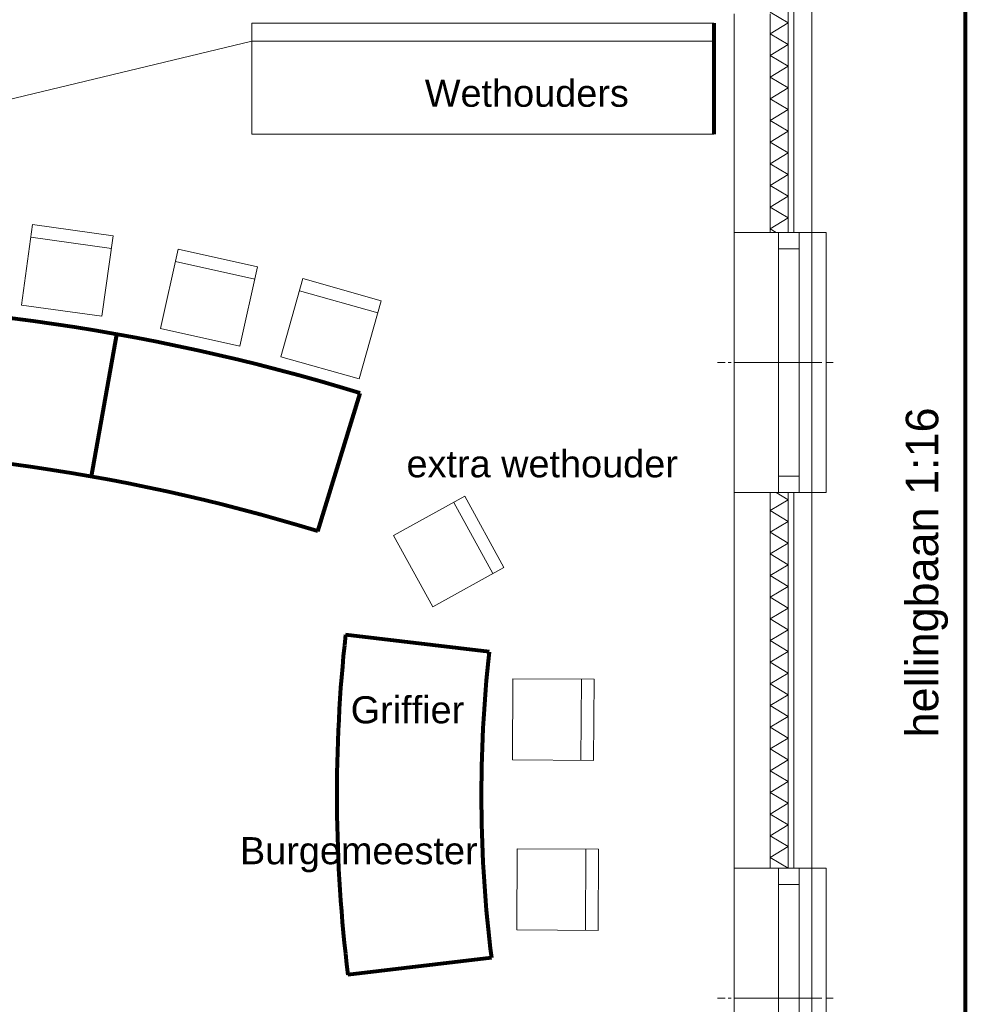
# Model space of a CAD drawing. Header units: millimetres. Extents: x -34570 to 24172, y 36800 to 73669.
# Tile 29 of 91: x 9661 to 14897, y 43591 to 49043. Entities that reach past the tile are written whole.
import ezdxf

# ---------------------------------------------------------------- set-up
doc = ezdxf.new("R2010")
doc.units = ezdxf.units.MM
doc.header["$PDMODE"] = 65
for name, color, linetype, lineweight in [('Algemeen', 253, 'Continuous', 9), ('Algemeen01', 253, 'Continuous', 80), ('camera', 3, 'Continuous', 9), ('Standard', 253, 'Continuous', 9), ('XR$4$Algemeen', 253, 'Continuous', 9), ('XR$4$Algemeen01', 253, 'Continuous', 80), ('XR$4$STANDARD', 253, 'Continuous', 9)]:
    doc.layers.add(name, color=color, linetype=linetype, lineweight=lineweight)
doc.styles.add('ARIAL', font='arial.ttf')
doc.dimstyles.get("Standard").update_dxf_attribs({"dimtxt": 180, "dimasz": 0.18, "dimexe": 0.18, "dimexo": 0.0625, "dimgap": 0.09, "dimtad": 0, "dimtih": 1, "dimtoh": 1, "dimdec": 4, "dimzin": 0, "dimdsep": 46, "dimtxsty": 'Standard', "dimcen": 0.09, "dimadec": 0, "dimazin": 0, "dimtfac": 1, "dimtdec": 4, "dimtofl": 0, "dimtmove": 0, "dimatfit": 3, "dimfxl": 1, "dimtolj": 1, "dimtzin": 0, "dimarcsym": 0})

# ---------------------------------------------------------------- blocks, each defined once
blk = doc.blocks.new('*D8')
at = {"layer": 'camera', "color": 0, "lineweight": -2}
for start, end in [(358.2049, 13.5201), (336.6513, 351.9518)]:
    blk.add_arc((551.2, 46423.1), 1657.9, start, end, dxfattribs=at)
at = {"layer": 'camera', "color": 0}
for points in [[(2163.2, 46810.7), (2163.2, 46810.7), (2163.2, 46810.9)], [(2073.3, 45766), (2073.4, 45766), (2073.3, 45765.9)]]:
    blk.add_solid(points, dxfattribs=at)
at = {"layer": 'Defpoints', "color": 0}
for p in [(10945.7, 48923.6), (551.2, 46423.1), (551.2, 46423.1), (2178.3, 46105), (11273.4, 41793.2)]:
    blk.add_point(p, dxfattribs=at)
at = {"layer": 'camera', "color": 0, "insert": (2203, 46281.1), "char_height": 180, "attachment_point": 5}
blk.add_mtext('\\A1;37%%d', dxfattribs=at)
blk = doc.blocks.new('*D13')
at = {"layer": 'camera', "color": 0, "lineweight": -2}
for p, q in [((551.2, 37901.5), (551.2, 37900.3)), ((731.2, 37900.5), (6042.9, 37900.5)), ((12464.8, 37900.5), (7153.1, 37900.5)), ((12644.8, 37901.5), (12644.8, 37900.3))]:
    blk.add_line(p, q, dxfattribs=at)
at = {"layer": 'camera', "color": 0}
for points in [[(731.2, 37930.5), (731.2, 37870.5), (551.2, 37900.5)], [(12464.8, 37870.5), (12464.8, 37930.5), (12644.8, 37900.5)]]:
    blk.add_solid(points, dxfattribs=at)
at = {"layer": 'Defpoints', "color": 0}
for p in [(551.2, 46423.1), (12644.8, 46423.1), (12644.8, 37900.5)]:
    blk.add_point(p, dxfattribs=at)
at = {"layer": 'camera', "color": 0, "insert": (6598, 37900.5), "char_height": 180, "attachment_point": 5}
blk.add_mtext('\\A1;12094mm', dxfattribs=at)

msp = doc.modelspace()

# ---------------------------------------------------------------- linework, layer by layer
at = {"layer": 'Algemeen01'}
msp.add_line((14896.53885, 49604.81741), (14896.53885, 41237.81777), dxfattribs=at)
at = {"layer": 'camera'}
msp.add_line((551.24352, 46423.09978), (10945.68412, 48923.63365), dxfattribs=at)
at = {"layer": 'Standard'}
for p, q in [((13946.53885, 49404.81741), (13946.53885, 47864.81741)), ((14046.53885, 47864.81741), (14046.53885, 49404.81741)), ((13946.53885, 47864.81741), (13946.53885, 49374.81741)), ((13916.53885, 47864.81741), (13916.53885, 49274.81741)), ((13916.53885, 49274.81741), (13916.53885, 47864.81741)), ((13616.53885, 49074.81741), (13616.53885, 47864.81741)), ((13916.53885, 49024.81741), (13816.53885, 49084.81741)), ((13816.53885, 49074.81741), (13816.53885, 47864.81741)), ((13816.53885, 47864.81741), (13816.53885, 49074.81741)), ((13816.53885, 48964.81741), (13916.53885, 49024.81741)), ((13916.53885, 48904.81741), (13816.53885, 48964.81741)), ((13816.53885, 48844.81741), (13916.53885, 48904.81741)), ((13916.53885, 48784.81741), (13816.53885, 48844.81741)), ((13816.53885, 48724.81741), (13916.53885, 48784.81741)), ((13916.53885, 48664.81741), (13816.53885, 48724.81741)), ((13816.53885, 48604.81741), (13916.53885, 48664.81741)), ((13916.53885, 48544.81741), (13816.53885, 48604.81741)), ((13816.53885, 48484.81741), (13916.53885, 48544.81741)), ((13916.53885, 48424.81741), (13816.53885, 48484.81741)), ((13816.53885, 48364.81741), (13916.53885, 48424.81741)), ((13916.53885, 48304.81741), (13816.53885, 48364.81741)), ((13816.53885, 48244.81741), (13916.53885, 48304.81741)), ((13916.53885, 48184.81741), (13816.53885, 48244.81741)), ((13816.53885, 48124.81741), (13916.53885, 48184.81741)), ((13916.53885, 48064.81741), (13816.53885, 48124.81741)), ((13816.53885, 48004.81741), (13916.53885, 48064.81741)), ((13916.53885, 47944.81741), (13816.53885, 48004.81741)), ((13816.53885, 47884.81741), (13916.53885, 47944.81741)), ((13616.53885, 47864.81741), (13616.53885, 46424.81741)), ((13816.53885, 47864.81741), (13616.53885, 47864.81741)), ((13849.87218, 47864.81741), (13816.53885, 47884.81741)), ((13862.53885, 47864.81741), (13816.53885, 47864.81741)), ((13862.53885, 47774.81741), (13862.53885, 47864.81741)), ((13862.53885, 47864.81741), (13976.53885, 47864.81741)), ((13862.53885, 46424.81741), (13862.53885, 47864.81741)), ((13916.53885, 47864.81741), (13862.53885, 47864.81741)), ((13916.53885, 47864.81741), (13862.53885, 47864.81741)), ((13862.53885, 47864.81741), (13862.53885, 46424.81741)), ((13946.53885, 47864.81741), (13916.53885, 47864.81741)), ((13946.53885, 47864.81741), (13916.53885, 47864.81741)), ((13976.53885, 47864.81741), (13946.53885, 47864.81741)), ((13976.53885, 47864.81741), (13946.53885, 47864.81741)), ((13976.53885, 47864.81741), (13976.53885, 47774.81741)), ((13976.53885, 46424.81741), (13976.53885, 47864.81741)), ((14126.53885, 47864.81741), (13976.53885, 47864.81741)), ((14046.53885, 47864.81741), (13976.53885, 47864.81741)), ((13976.53885, 46424.81741), (13976.53885, 47864.81741)), ((14046.53885, 46424.81741), (14046.53885, 47864.81741)), ((14126.53885, 46424.81741), (14126.53885, 47864.81741)), ((13976.53885, 47774.81741), (13862.53885, 47774.81741)), ((13566.74718, 47144.81741), (13524.91385, 47144.81741)), ((13524.91385, 47144.81741), (13566.74718, 47144.81741)), ((13583.28885, 47144.81741), (13599.53885, 47144.81741)), ((13599.53885, 47144.81741), (13583.28885, 47144.81741)), ((13658.58051, 47144.81741), (13616.74718, 47144.81741)), ((13616.74718, 47144.81741), (13658.58051, 47144.81741)), ((13666.74718, 47144.81741), (13624.91385, 47144.81741)), ((13624.91385, 47144.81741), (13666.74718, 47144.81741)), ((13696.74718, 47144.81741), (13654.91385, 47144.81741)), ((13654.91385, 47144.81741), (13696.74718, 47144.81741)), ((13674.08051, 47144.81741), (13690.33051, 47144.81741)), ((13690.33051, 47144.81741), (13674.08051, 47144.81741)), ((13683.28885, 47144.81741), (13699.53885, 47144.81741)), ((13699.53885, 47144.81741), (13683.28885, 47144.81741)), ((13726.74718, 47144.81741), (13684.91385, 47144.81741)), ((13684.91385, 47144.81741), (13726.74718, 47144.81741)), ((13749.03885, 47144.81741), (13707.20551, 47144.81741)), ((13707.20551, 47144.81741), (13749.03885, 47144.81741)), ((13713.28885, 47144.81741), (13729.53885, 47144.81741)), ((13729.53885, 47144.81741), (13713.28885, 47144.81741)), ((13758.58051, 47144.81741), (13716.74718, 47144.81741)), ((13716.74718, 47144.81741), (13758.58051, 47144.81741)), ((13743.28885, 47144.81741), (13759.53885, 47144.81741)), ((13759.53885, 47144.81741), (13743.28885, 47144.81741)), ((13788.58051, 47144.81741), (13746.74718, 47144.81741)), ((13746.74718, 47144.81741), (13788.58051, 47144.81741)), ((13796.74718, 47144.81741), (13754.91385, 47144.81741)), ((13754.91385, 47144.81741), (13796.74718, 47144.81741)), ((13765.58051, 47144.81741), (13781.83051, 47144.81741)), ((13781.83051, 47144.81741), (13765.58051, 47144.81741)), ((13774.08051, 47144.81741), (13790.33051, 47144.81741)), ((13790.33051, 47144.81741), (13774.08051, 47144.81741)), ((13818.58051, 47144.81741), (13776.74718, 47144.81741)), ((13776.74718, 47144.81741), (13818.58051, 47144.81741)), ((13840.87218, 47144.81741), (13799.03885, 47144.81741)), ((13799.03885, 47144.81741), (13840.87218, 47144.81741)), ((13804.08051, 47144.81741), (13820.33051, 47144.81741)), ((13820.33051, 47144.81741), (13804.08051, 47144.81741)), ((13849.03885, 47144.81741), (13807.20551, 47144.81741)), ((13807.20551, 47144.81741), (13849.03885, 47144.81741)), ((13813.28885, 47144.81741), (13829.53885, 47144.81741)), ((13829.53885, 47144.81741), (13813.28885, 47144.81741)), ((13834.08051, 47144.81741), (13850.33051, 47144.81741)), ((13850.33051, 47144.81741), (13834.08051, 47144.81741)), ((13879.03885, 47144.81741), (13837.20551, 47144.81741)), ((13837.20551, 47144.81741), (13879.03885, 47144.81741)), ((13888.58051, 47144.81741), (13846.74718, 47144.81741)), ((13846.74718, 47144.81741), (13888.58051, 47144.81741)), ((13856.37218, 47144.81741), (13872.62218, 47144.81741)), ((13872.62218, 47144.81741), (13856.37218, 47144.81741)), ((13865.58051, 47144.81741), (13881.83051, 47144.81741)), ((13881.83051, 47144.81741), (13865.58051, 47144.81741)), ((13909.03885, 47144.81741), (13867.20551, 47144.81741)), ((13867.20551, 47144.81741), (13909.03885, 47144.81741)), ((13935.37218, 47144.81741), (13893.53885, 47144.81741)), ((13893.53885, 47144.81741), (13935.37218, 47144.81741)), ((13895.58051, 47144.81741), (13911.83051, 47144.81741)), ((13911.83051, 47144.81741), (13895.58051, 47144.81741)), ((13940.87218, 47144.81741), (13899.03885, 47144.81741)), ((13899.03885, 47144.81741), (13940.87218, 47144.81741)), ((13904.08051, 47144.81741), (13920.33051, 47144.81741)), ((13920.33051, 47144.81741), (13904.08051, 47144.81741)), ((13925.58051, 47144.81741), (13941.83051, 47144.81741)), ((13941.83051, 47144.81741), (13925.58051, 47144.81741)), ((13970.87218, 47144.81741), (13929.03885, 47144.81741)), ((13929.03885, 47144.81741), (13970.87218, 47144.81741)), ((13979.03885, 47144.81741), (13937.20551, 47144.81741)), ((13937.20551, 47144.81741), (13979.03885, 47144.81741)), ((13956.37218, 47144.81741), (13972.62218, 47144.81741)), ((13972.62218, 47144.81741), (13956.37218, 47144.81741)), ((14000.87218, 47144.81741), (13959.03885, 47144.81741)), ((13959.03885, 47144.81741), (14000.87218, 47144.81741)), ((13986.37218, 47144.81741), (14002.62218, 47144.81741)), ((14002.62218, 47144.81741), (13986.37218, 47144.81741)), ((14035.37218, 47144.81741), (13993.53885, 47144.81741)), ((13993.53885, 47144.81741), (14035.37218, 47144.81741)), ((13995.58051, 47144.81741), (14011.83051, 47144.81741)), ((14011.83051, 47144.81741), (13995.58051, 47144.81741)), ((14016.37218, 47144.81741), (14032.62218, 47144.81741)), ((14032.62218, 47144.81741), (14016.37218, 47144.81741)), ((14065.37218, 47144.81741), (14023.53885, 47144.81741)), ((14023.53885, 47144.81741), (14065.37218, 47144.81741)), ((14070.87218, 47144.81741), (14029.03885, 47144.81741)), ((14029.03885, 47144.81741), (14070.87218, 47144.81741)), ((14095.37218, 47144.81741), (14053.53885, 47144.81741)), ((14053.53885, 47144.81741), (14095.37218, 47144.81741)), ((14086.37218, 47144.81741), (14102.62218, 47144.81741)), ((14102.62218, 47144.81741), (14086.37218, 47144.81741)), ((14165.37218, 47144.81741), (14123.53885, 47144.81741)), ((14123.53885, 47144.81741), (14165.37218, 47144.81741)), ((13976.53885, 46514.81741), (13862.53885, 46514.81741)), ((13862.53885, 46514.81741), (13862.53885, 46424.81741)), ((13976.53885, 46424.81741), (13976.53885, 46514.81741)), ((13616.53885, 46424.81741), (13616.53885, 44344.81741)), ((13616.53885, 46424.81741), (13816.53885, 46424.81741)), ((13816.53885, 46424.81741), (13862.53885, 46424.81741)), ((13816.53885, 46424.81741), (13816.53885, 44344.81741)), ((13816.53885, 44344.81741), (13816.53885, 46424.81741)), ((13916.53885, 46384.81741), (13849.87218, 46424.81741)), ((13862.53885, 46424.81741), (13976.53885, 46424.81741)), ((13862.53885, 46424.81741), (13916.53885, 46424.81741)), ((13862.53885, 46424.81741), (13916.53885, 46424.81741)), ((13916.53885, 46424.81741), (13946.53885, 46424.81741)), ((13916.53885, 44344.81741), (13916.53885, 46424.81741)), ((13916.53885, 46424.81741), (13916.53885, 44344.81741)), ((13916.53885, 46424.81741), (13946.53885, 46424.81741)), ((13946.53885, 46424.81741), (13976.53885, 46424.81741)), ((13946.53885, 46424.81741), (13976.53885, 46424.81741)), ((13946.53885, 46424.81741), (13946.53885, 44344.81741)), ((13946.53885, 44344.81741), (13946.53885, 46424.81741)), ((13976.53885, 46424.81741), (14126.53885, 46424.81741)), ((13976.53885, 46424.81741), (14046.53885, 46424.81741)), ((14046.53885, 44344.81741), (14046.53885, 46424.81741)), ((13816.53885, 46324.81741), (13916.53885, 46384.81741)), ((13916.53885, 46264.81741), (13816.53885, 46324.81741)), ((13816.53885, 46204.81741), (13916.53885, 46264.81741)), ((13916.53885, 46144.81741), (13816.53885, 46204.81741)), ((13816.53885, 46084.81741), (13916.53885, 46144.81741)), ((13916.53885, 46024.81741), (13816.53885, 46084.81741)), ((13816.53885, 45964.81741), (13916.53885, 46024.81741)), ((13916.53885, 45904.81741), (13816.53885, 45964.81741)), ((13816.53885, 45844.81741), (13916.53885, 45904.81741)), ((13916.53885, 45784.81741), (13816.53885, 45844.81741)), ((13816.53885, 45724.81741), (13916.53885, 45784.81741)), ((13916.53885, 45664.81741), (13816.53885, 45724.81741)), ((13816.53885, 45604.81741), (13916.53885, 45664.81741)), ((13916.53885, 45544.81741), (13816.53885, 45604.81741)), ((13816.53885, 45484.81741), (13916.53885, 45544.81741)), ((13916.53885, 45424.81741), (13816.53885, 45484.81741)), ((13816.53885, 45364.81741), (13916.53885, 45424.81741)), ((13916.53885, 45304.81741), (13816.53885, 45364.81741)), ((13816.53885, 45244.81741), (13916.53885, 45304.81741)), ((13916.53885, 45184.81741), (13816.53885, 45244.81741)), ((13816.53885, 45124.81741), (13916.53885, 45184.81741)), ((13916.53885, 45064.81741), (13816.53885, 45124.81741)), ((13816.53885, 45004.81741), (13916.53885, 45064.81741)), ((13916.53885, 44944.81741), (13816.53885, 45004.81741)), ((13816.53885, 44884.81741), (13916.53885, 44944.81741)), ((13916.53885, 44824.81741), (13816.53885, 44884.81741)), ((13816.53885, 44764.81741), (13916.53885, 44824.81741)), ((13916.53885, 44704.81741), (13816.53885, 44764.81741)), ((13816.53885, 44644.81741), (13916.53885, 44704.81741)), ((13916.53885, 44584.81741), (13816.53885, 44644.81741)), ((13816.53885, 44524.81741), (13916.53885, 44584.81741)), ((13916.53885, 44464.81741), (13816.53885, 44524.81741)), ((13816.53885, 44404.81741), (13916.53885, 44464.81741)), ((13916.53885, 44344.81741), (13816.53885, 44404.81741)), ((13616.53885, 44344.81741), (13616.53885, 42904.81741)), ((13816.53885, 44344.81741), (13616.53885, 44344.81741)), ((13862.53885, 44344.81741), (13816.53885, 44344.81741)), ((13862.53885, 44254.81741), (13862.53885, 44344.81741)), ((13862.53885, 44344.81741), (13976.53885, 44344.81741)), ((13862.53885, 42904.81741), (13862.53885, 44344.81741)), ((13916.53885, 44344.81741), (13862.53885, 44344.81741)), ((13916.53885, 44344.81741), (13862.53885, 44344.81741)), ((13862.53885, 44344.81741), (13862.53885, 42904.81741)), ((13946.53885, 44344.81741), (13916.53885, 44344.81741)), ((13946.53885, 44344.81741), (13916.53885, 44344.81741)), ((13976.53885, 44344.81741), (13946.53885, 44344.81741)), ((13976.53885, 44344.81741), (13946.53885, 44344.81741)), ((13976.53885, 44344.81741), (13976.53885, 44254.81741)), ((13976.53885, 42904.81741), (13976.53885, 44344.81741)), ((14126.53885, 44344.81741), (13976.53885, 44344.81741)), ((14046.53885, 44344.81741), (13976.53885, 44344.81741)), ((13976.53885, 42904.81741), (13976.53885, 44344.81741)), ((14046.53885, 42904.81741), (14046.53885, 44344.81741)), ((14126.53885, 42904.81741), (14126.53885, 44344.81741)), ((13976.53885, 44254.81741), (13862.53885, 44254.81741)), ((13566.74718, 43624.81741), (13524.91385, 43624.81741)), ((13524.91385, 43624.81741), (13566.74718, 43624.81741)), ((13583.28885, 43624.81741), (13599.53885, 43624.81741)), ((13599.53885, 43624.81741), (13583.28885, 43624.81741)), ((13658.58051, 43624.81741), (13616.74718, 43624.81741)), ((13616.74718, 43624.81741), (13658.58051, 43624.81741)), ((13666.74718, 43624.81741), (13624.91385, 43624.81741)), ((13624.91385, 43624.81741), (13666.74718, 43624.81741)), ((13696.74718, 43624.81741), (13654.91385, 43624.81741)), ((13654.91385, 43624.81741), (13696.74718, 43624.81741)), ((13674.08051, 43624.81741), (13690.33051, 43624.81741)), ((13690.33051, 43624.81741), (13674.08051, 43624.81741)), ((13683.28885, 43624.81741), (13699.53885, 43624.81741)), ((13699.53885, 43624.81741), (13683.28885, 43624.81741)), ((13726.74718, 43624.81741), (13684.91385, 43624.81741)), ((13684.91385, 43624.81741), (13726.74718, 43624.81741)), ((13749.03885, 43624.81741), (13707.20551, 43624.81741)), ((13707.20551, 43624.81741), (13749.03885, 43624.81741)), ((13713.28885, 43624.81741), (13729.53885, 43624.81741)), ((13729.53885, 43624.81741), (13713.28885, 43624.81741)), ((13758.58051, 43624.81741), (13716.74718, 43624.81741)), ((13716.74718, 43624.81741), (13758.58051, 43624.81741)), ((13743.28885, 43624.81741), (13759.53885, 43624.81741)), ((13759.53885, 43624.81741), (13743.28885, 43624.81741)), ((13788.58051, 43624.81741), (13746.74718, 43624.81741)), ((13746.74718, 43624.81741), (13788.58051, 43624.81741)), ((13796.74718, 43624.81741), (13754.91385, 43624.81741)), ((13754.91385, 43624.81741), (13796.74718, 43624.81741)), ((13765.58051, 43624.81741), (13781.83051, 43624.81741)), ((13781.83051, 43624.81741), (13765.58051, 43624.81741)), ((13774.08051, 43624.81741), (13790.33051, 43624.81741)), ((13790.33051, 43624.81741), (13774.08051, 43624.81741)), ((13818.58051, 43624.81741), (13776.74718, 43624.81741)), ((13776.74718, 43624.81741), (13818.58051, 43624.81741)), ((13840.87218, 43624.81741), (13799.03885, 43624.81741)), ((13799.03885, 43624.81741), (13840.87218, 43624.81741)), ((13804.08051, 43624.81741), (13820.33051, 43624.81741)), ((13820.33051, 43624.81741), (13804.08051, 43624.81741)), ((13849.03885, 43624.81741), (13807.20551, 43624.81741)), ((13807.20551, 43624.81741), (13849.03885, 43624.81741)), ((13813.28885, 43624.81741), (13829.53885, 43624.81741)), ((13829.53885, 43624.81741), (13813.28885, 43624.81741)), ((13834.08051, 43624.81741), (13850.33051, 43624.81741)), ((13850.33051, 43624.81741), (13834.08051, 43624.81741)), ((13879.03885, 43624.81741), (13837.20551, 43624.81741)), ((13837.20551, 43624.81741), (13879.03885, 43624.81741)), ((13888.58051, 43624.81741), (13846.74718, 43624.81741)), ((13846.74718, 43624.81741), (13888.58051, 43624.81741)), ((13856.37218, 43624.81741), (13872.62218, 43624.81741)), ((13872.62218, 43624.81741), (13856.37218, 43624.81741)), ((13865.58051, 43624.81741), (13881.83051, 43624.81741)), ((13881.83051, 43624.81741), (13865.58051, 43624.81741)), ((13909.03885, 43624.81741), (13867.20551, 43624.81741)), ((13867.20551, 43624.81741), (13909.03885, 43624.81741)), ((13935.37218, 43624.81741), (13893.53885, 43624.81741)), ((13893.53885, 43624.81741), (13935.37218, 43624.81741)), ((13895.58051, 43624.81741), (13911.83051, 43624.81741)), ((13911.83051, 43624.81741), (13895.58051, 43624.81741)), ((13940.87218, 43624.81741), (13899.03885, 43624.81741)), ((13899.03885, 43624.81741), (13940.87218, 43624.81741)), ((13904.08051, 43624.81741), (13920.33051, 43624.81741)), ((13920.33051, 43624.81741), (13904.08051, 43624.81741)), ((13925.58051, 43624.81741), (13941.83051, 43624.81741)), ((13941.83051, 43624.81741), (13925.58051, 43624.81741)), ((13970.87218, 43624.81741), (13929.03885, 43624.81741)), ((13929.03885, 43624.81741), (13970.87218, 43624.81741)), ((13979.03885, 43624.81741), (13937.20551, 43624.81741)), ((13937.20551, 43624.81741), (13979.03885, 43624.81741)), ((13956.37218, 43624.81741), (13972.62218, 43624.81741)), ((13972.62218, 43624.81741), (13956.37218, 43624.81741)), ((14000.87218, 43624.81741), (13959.03885, 43624.81741)), ((13959.03885, 43624.81741), (14000.87218, 43624.81741)), ((13986.37218, 43624.81741), (14002.62218, 43624.81741)), ((14002.62218, 43624.81741), (13986.37218, 43624.81741)), ((14035.37218, 43624.81741), (13993.53885, 43624.81741)), ((13993.53885, 43624.81741), (14035.37218, 43624.81741)), ((13995.58051, 43624.81741), (14011.83051, 43624.81741)), ((14011.83051, 43624.81741), (13995.58051, 43624.81741)), ((14016.37218, 43624.81741), (14032.62218, 43624.81741)), ((14032.62218, 43624.81741), (14016.37218, 43624.81741)), ((14065.37218, 43624.81741), (14023.53885, 43624.81741)), ((14023.53885, 43624.81741), (14065.37218, 43624.81741)), ((14070.87218, 43624.81741), (14029.03885, 43624.81741)), ((14029.03885, 43624.81741), (14070.87218, 43624.81741)), ((14095.37218, 43624.81741), (14053.53885, 43624.81741)), ((14053.53885, 43624.81741), (14095.37218, 43624.81741)), ((14086.37218, 43624.81741), (14102.62218, 43624.81741)), ((14102.62218, 43624.81741), (14086.37218, 43624.81741)), ((14165.37218, 43624.81741), (14123.53885, 43624.81741)), ((14123.53885, 43624.81741), (14165.37218, 43624.81741))]:
    msp.add_line(p, q, dxfattribs=at)
at = {"layer": 'XR$4$Algemeen01'}
for p, q in [((13504.50614, 49023.63365), (13504.50614, 48408.05803)), ((13504.50614, 49023.63365), (13504.50614, 48408.05803)), ((10057.99117, 46512.8133), (10198.0336, 47300.46051)), ((10057.99117, 46512.8133), (10198.0336, 47300.46051)), ((11310.97113, 46210.10809), (11545.95976, 46974.81741)), ((11310.97113, 46210.10809), (11545.95976, 46974.81741)), ((12259.33217, 45543.13427), (11464.74131, 45636.20172)), ((12259.33217, 45543.13427), (11464.74131, 45636.20172)), ((12272.58249, 43848.05251), (11477.99279, 43754.98519)), ((12272.58249, 43848.05251), (11477.99279, 43754.98519))]:
    msp.add_line(p, q, dxfattribs=at)
for centre, radius, start, end in [((8209.88791, 36118.44001), 11357.38991, 72.918254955, 110.257522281), ((8209.88791, 36118.44001), 11357.38991, 72.918254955, 110.257522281), ((8209.88791, 36118.44001), 10557.38991, 72.918254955, 110.257522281), ((8209.88791, 36118.44001), 10557.38991, 72.918254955, 110.257522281), ((19508.57928, 44752.20839), 8092.26627, 173.728534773, 187.078646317), ((19508.57928, 44752.20839), 8092.26627, 173.728534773, 187.078646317), ((19508.57928, 44752.20839), 7292.26627, 173.773398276, 187.122336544), ((19508.57928, 44752.20839), 7292.26627, 173.773398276, 187.122336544)]:
    msp.add_arc(centre, radius, start, end, dxfattribs=at)
at = {"layer": 'XR$4$STANDARD'}
for p, q in [((10945.68412, 49023.63365), (10945.68412, 48408.05803)), ((13504.50614, 49023.63365), (10945.68412, 49023.63365)), ((10945.68412, 49023.63365), (10945.68412, 48408.05803)), ((13504.50614, 49023.63365), (10945.68412, 49023.63365)), ((13504.50614, 48923.63365), (10945.68412, 48923.63365)), ((13504.50614, 48923.63365), (10945.68412, 48923.63365)), ((10945.68412, 48408.05803), (13504.50614, 48408.05803)), ((10945.68412, 48408.05803), (13504.50614, 48408.05803)), ((9732.31462, 47908.39706), (9669.94545, 47462.74014)), ((9732.31462, 47908.39706), (9669.94545, 47462.74014)), ((10177.97154, 47846.02789), (9732.31462, 47908.39706)), ((10177.97154, 47846.02789), (9732.31462, 47908.39706)), ((10168.26967, 47776.70348), (9722.61275, 47839.07265)), ((10168.26967, 47776.70348), (9722.61275, 47839.07265)), ((10115.60237, 47400.37097), (10177.97154, 47846.02789)), ((10115.60237, 47400.37097), (10177.97154, 47846.02789)), ((10538.09163, 47772.31149), (10440.38167, 47333.0476)), ((10538.09163, 47772.31149), (10440.38167, 47333.0476)), ((10977.35552, 47674.60153), (10538.09163, 47772.31149)), ((10977.35552, 47674.60153), (10538.09163, 47772.31149)), ((10962.15619, 47606.27159), (10522.89231, 47703.98155)), ((10962.15619, 47606.27159), (10522.89231, 47703.98155)), ((10879.64556, 47235.33764), (10977.35552, 47674.60153)), ((10879.64556, 47235.33764), (10977.35552, 47674.60153)), ((11228.83976, 47608.97874), (11106.83047, 47175.83473)), ((11228.83976, 47608.97874), (11106.83047, 47175.83473)), ((11661.98377, 47486.96944), (11228.83976, 47608.97874)), ((11661.98377, 47486.96944), (11228.83976, 47608.97874)), ((11643.00455, 47419.59148), (11209.86054, 47541.60078)), ((11643.00455, 47419.59148), (11209.86054, 47541.60078)), ((11539.97447, 47053.82543), (11661.98377, 47486.96944)), ((11539.97447, 47053.82543), (11661.98377, 47486.96944)), ((9669.94545, 47462.74014), (10115.60237, 47400.37097)), ((9669.94545, 47462.74014), (10115.60237, 47400.37097)), ((10440.38167, 47333.0476), (10879.64556, 47235.33764)), ((10440.38167, 47333.0476), (10879.64556, 47235.33764)), ((11106.83047, 47175.83473), (11539.97447, 47053.82543)), ((11106.83047, 47175.83473), (11539.97447, 47053.82543)), ((12124.93525, 46403.67873), (11730.86242, 46186.40792)), ((12124.93525, 46403.67873), (11730.86242, 46186.40792)), ((12342.20606, 46009.6059), (12124.93525, 46403.67873)), ((12342.20606, 46009.6059), (12124.93525, 46403.67873)), ((12280.90584, 45975.80821), (12063.63503, 46369.88104)), ((12280.90584, 45975.80821), (12063.63503, 46369.88104)), ((11730.86242, 46186.40792), (11948.13323, 45792.33509)), ((11730.86242, 46186.40792), (11948.13323, 45792.33509)), ((11948.13323, 45792.33509), (12342.20606, 46009.6059)), ((11948.13323, 45792.33509), (12342.20606, 46009.6059)), ((12388.59818, 44944.01049), (12391.02761, 45394.00394)), ((12388.59818, 44944.01049), (12391.02761, 45394.00394)), ((12391.02761, 45394.00394), (12841.02105, 45391.57451)), ((12391.02761, 45394.00394), (12841.02105, 45391.57451)), ((12771.02207, 45391.95242), (12768.59264, 44941.95897)), ((12771.02207, 45391.95242), (12768.59264, 44941.95897)), ((12841.02105, 45391.57451), (12838.59162, 44941.58106)), ((12841.02105, 45391.57451), (12838.59162, 44941.58106)), ((12838.59162, 44941.58106), (12388.59818, 44944.01049)), ((12838.59162, 44941.58106), (12388.59818, 44944.01049)), ((12413.04756, 44002.70928), (12415.47699, 44452.70272)), ((12413.04756, 44002.70928), (12415.47699, 44452.70272)), ((12415.47699, 44452.70272), (12865.47043, 44450.27329)), ((12415.47699, 44452.70272), (12865.47043, 44450.27329)), ((12795.47145, 44450.65121), (12793.04202, 44000.65776)), ((12795.47145, 44450.65121), (12793.04202, 44000.65776)), ((12865.47043, 44450.27329), (12863.041, 44000.27985)), ((12865.47043, 44450.27329), (12863.041, 44000.27985)), ((12863.041, 44000.27985), (12413.04756, 44002.70928)), ((12863.041, 44000.27985), (12413.04756, 44002.70928))]:
    msp.add_line(p, q, dxfattribs=at)

# ---------------------------------------------------------------- texts
at = {"layer": 'Algemeen', "insert": (14801.12258, 45068.7712), "char_height": 180, "width": 1949.3285948, "attachment_point": 7, "rotation": 90, "style": 'ARIAL'}
msp.add_mtext('\\W0.99;hellingbaan\\~1:16', dxfattribs=at)
at = {"layer": 'XR$4$Algemeen', "char_height": 150, "attachment_point": 4, "style": 'ARIAL'}
for s, insert, width in [('\\W1.00;Wethouders', (11903.82754, 48634.35708), 1210.265252), ('\\W1.00;Wethouders', (11903.82754, 48634.35708), 1210.265252), ('\\W1.00;extra\\~wethouder', (11802.60452, 46582.75135), 1585.3267485), ('\\W1.00;extra\\~wethouder', (11802.60452, 46582.75135), 1585.3267485), ('\\W1.00;Griffier', (11493.45278, 45220.78521), 704.9464668), ('\\W1.00;Griffier', (11493.45278, 45220.78521), 704.9464668), ('\\W1.00;Burgemeester', (10880.28627, 44419.07578), 1397.804635), ('\\W1.00;Burgemeester', (10880.28627, 44419.07578), 1397.804635)]:
    msp.add_mtext(s, dxfattribs=dict(at, insert=insert, width=width))

# ---------------------------------------------------------------- dimensions: what is measured, and where the dimension line sits
at = {"layer": 'camera'}
dim = msp.add_angular_dim_2l(base=(2178.33734, 46105.02145), line1=((551.24352, 46423.09978), (10945.68412, 48923.63365)), line2=((551.24352, 46423.09978), (11273.41737, 41793.21284)), dimstyle='Standard', dxfattribs=at)
dim.commit()
dim.dimension.update_dxf_attribs({"geometry": '*D8', "text_midpoint": (2203.04168, 46281.0753)})
dim = msp.add_linear_dim(base=(12644.75966, 37900.48634), p1=(551.18102, 46423.09978), p2=(12644.75966, 46423.09978), dimstyle='Standard', override={"dimasz": 180, "dimdec": 0, "dimlfac": 1, "dimpost": 'mm', "dimfxlon": 1}, dxfattribs=at)
dim.commit()
dim.dimension.update_dxf_attribs({"geometry": '*D13', "text_midpoint": (6597.97034, 37900.48634)})

doc.saveas('drawing.dxf')
